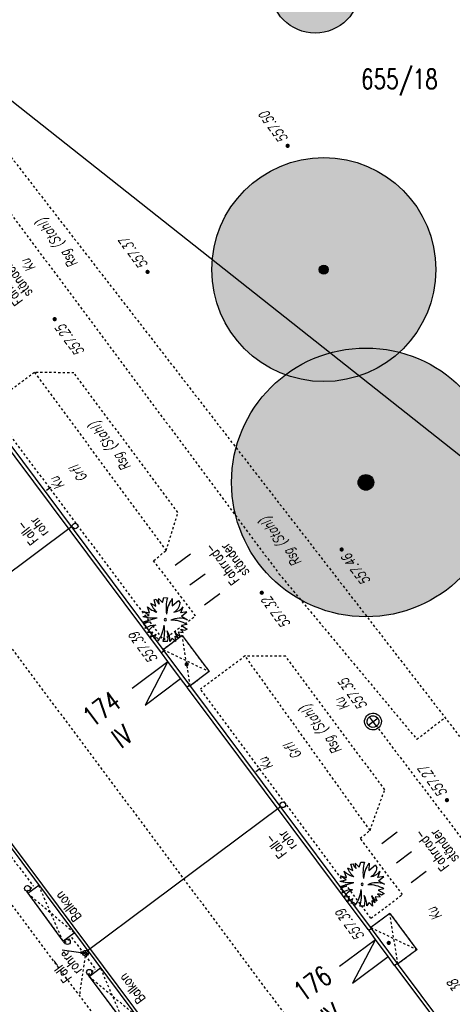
# Model space of a CAD drawing. Header units: metres. Extents: x 2 to 485, y 6 to 594.
# Tile 79 of 176: x 246 to 266, y 261 to 305. Entities that reach past the tile are written whole.
import ezdxf
from ezdxf.enums import TextEntityAlignment as Align

# ---------------------------------------------------------------- set-up
doc = ezdxf.new("R2010")
doc.units = ezdxf.units.M
doc.header["$LTSCALE"] = 0.0125
for name, pattern in [('237-14_Züricher Str._GL_3_RW_2014-11-28_bea$0$STRICHLINIE2', [9.525, 6.35, -3.175]), ('260241_A_bea$0$GESTRICHELTX2', [0.7, 0.5, -0.2]), ('260241_A_bea$0$PUNKTIERT', [0.2, 0, -0.2]), ('GESTRICHELT', [0.4, 0.2, -0.2])]:
    doc.linetypes.add(name, pattern=pattern)
for name, color, linetype in [('237-14_Züricher Str._GL_3_RW_2014-11-28_bea$0$__Steiger', 251, 'Continuous'), ('237-14_Züricher Str._GL_3_RW_2014-11-28_bea$0$_GRU_Regenwasser', 150, '237-14_Züricher Str._GL_3_RW_2014-11-28_bea$0$STRICHLINIE2'), ('260241_A_bea$0$B08_FLSTNR_TXT', 9, 'Continuous'), ('260241_A_bea$0$B10_GEBAEUDE', 1, 'Continuous'), ('260241_A_bea$0$B13_GEB_ZUBEHOER', 12, 'Continuous'), ('260241_A_bea$0$B14_GEB_ZUB_GESTR', 12, 'Continuous'), ('260241_A_bea$0$B15_GEB_TXT', 12, 'Continuous'), ('260241_A_bea$0$B25_EINFASS_GEPKT', 7, '260241_A_bea$0$PUNKTIERT'), ('260241_A_bea$0$B28_VEINFASS_TXT', 5, 'Continuous'), ('260241_A_bea$0$B30_BEWSYM', 3, 'Continuous'), ('260241_A_bea$0$B34_ZUBEHOER_1', 6, 'Continuous'), ('260241_A_bea$0$B53_HAUPTHOEHEN', 4, 'Continuous'), ('260241_A_bea$0$B54_HOEHEN', 253, 'Continuous'), ('f_sparten', 140, 'Continuous')]:
    doc.layers.add(name, color=color, linetype=linetype)
doc.layers.add('260241_A_bea$0$B62_PLOTBOX', color=9, linetype='Continuous', plot=False)
doc.layers.add('260241_A_bea$0$f_fill_baum', color=86, linetype='Continuous', lineweight=18)
doc.styles.add('237-14_Züricher Str._GL_3_RW_2014-11-28_bea$0$STANDARD', font='isocp.shx')
doc.styles.add('260241_A_bea$0$ROMANS', font='ROMANS')

# ---------------------------------------------------------------- blocks, each defined once
blk = doc.blocks.new('260241_A_bea$0$HOEHENPKT_ZENTR')
at = {"const_width": 0.75}
blk.add_lwpolyline([(-0.375, 0, 1), (0.375, 0, 1)], format="xyb", close=True, dxfattribs=at)
blk = doc.blocks.new('260241_A_bea$0$PAPIERK_RUND')
blk.add_circle((0, 0), 0.5)
blk = doc.blocks.new('260241_A_bea$0$BUSCH_EINZELN')
for p, q in [((-0.25, 0.445), (-0.2, 0.455)), ((-0.21, 0.305), (-0.25, 0.445)), ((-0.155, 0.47), (-0.065, 0.385)), ((-0.065, 0.385), (-0.03, 0.495)), ((-0.03, 0.495), (0.05, 0.49)), ((0.155, 0.47), (0.15, 0.31)), ((-0.35, 0.15), (-0.4, 0.29)), ((-0.33, 0.37), (-0.21, 0.305)), ((0.15, 0.31), (0.295, 0.43)), ((0.295, 0.43), (0.33, 0.37)), ((0.35, 0.15), (0.4, 0.29)), ((-0.5, 0.07), (-0.36, 0.095)), ((-0.495, -0.05), (-0.185, 0.04)), ((-0.36, 0.095), (-0.485, 0.185)), ((-0.485, 0.185), (-0.35, 0.15)), ((0.48, 0.175), (0.35, 0.15)), ((0.365, 0.075), (0.48, 0.175)), ((0.365, 0.075), (0.495, 0)), ((-0.435, -0.145), (-0.485, -0.105)), ((-0.45, -0.2), (-0.435, -0.145)), ((0.485, -0.105), (0.36, -0.13)), ((0.36, -0.13), (0.49, -0.21)), ((0.49, -0.21), (0.43, -0.245)), ((-0.28, -0.275), (-0.4, -0.29)), ((-0.28, -0.365), (-0.34, -0.4)), ((-0.28, -0.365), (-0.205, -0.32)), ((0.155, -0.41), (0.105, -0.485)), ((0.23, -0.49), (0.155, -0.41)), ((0.215, -0.365), (0.23, -0.49)), ((0.215, -0.365), (0.29, -0.405)), ((0.4, -0.29), (0.29, -0.28)), ((0.29, -0.28), (0.33, -0.37)), ((0.05, -0.49), (-0.05, -0.49))]:
    blk.add_line(p, q)
for centre, radius, start, end in [((-0.033, 0.486), 0.17, 190.462, 233.057), ((0.038, 0.44), 0.195, 171.286, 207.638), ((0.782, 0.267), 0.765, 163.041, 190.686), ((0.635, 0.101), 0.605, 142.43, 177.737), ((-0.074, 0.622), 0.465, 225.48, 256.185), ((0.147, 0.563), 0.515, 202.065, 229.819), ((0.086, 0.392), 0.245, 295.125, 354.891), ((0.159, 0.468), 0.3, 275.972, 323.518), ((-0.244, 1.088), 1.05, 255.893, 273.226), ((0, 0), 0.025, 0, 180), ((0, 0), 0.025, 180, 0), ((0.322, -0.437), 0.47, 68.359, 114.737), ((-0.454, 0.859), 0.91, 267.403, 276.547), ((-0.27, -0.406), 0.37, 102.447, 125.478), ((-0.235, -0.469), 0.345, 86.753, 128.647), ((-0.118, -0.42), 0.31, 108.162, 155.297), ((-0.756, -0.047), 0.735, 324.91, 354.337), ((-0.773, -0.255), 0.76, 342.013, 10.256), ((0.141, -0.68), 0.67, 59.085, 91.349), ((-1.119, 0.051), 0.9, 329.941, 338.777), ((-0.815, -0.161), 0.63, 334.687, 345.347), ((-0.204, -0.458), 0.05, 346.012, 146.063), ((-0.37, -0.481), 0.475, 359.531, 29.114), ((-0.36, -0.378), 0.425, 344.789, 17.598), ((0.448, -0.116), 0.28, 209.73, 245.042), ((0.569, -0.148), 0.38, 196.427, 222.651), ((0.363, -0.332), 0.11, 52.695, 102.247), ((0.325, -0.299), 0.075, 6.572, 78.847)]:
    blk.add_arc(centre, radius, start, end)
blk = doc.blocks.new('260241_A_bea$0$BAUMSTAMM')
at = {"const_width": 0.5}
blk.add_lwpolyline([(-0.25, 0, 1), (0.25, 0, 1)], format="xyb", close=True, dxfattribs=at)
blk.add_circle((0, 0), 0.5)
blk = doc.blocks.new('237-14_Züricher Str._GL_3_RW_2014-11-28_bea$0$AW Steiger')
for radius in [0.6, 0.5]:
    blk.add_circle((0, 0), radius)
blk = doc.blocks.new('237-14_Züricher Str._GL_3_RW_2014-11-28_bea$0$2ENDPNO1')
at = {"color": 0}
blk.add_line((0, 0), (12, 12), dxfattribs=at)
for p, q in [((15, 15), (11.5, 12.5)), ((11.5, 12.5), (12.5, 11.5)), ((12.5, 11.5), (15, 15))]:
    blk.add_line(p, q)
blk.add_solid([(11.5, 12.5), (12.5, 11.5), (15, 15)], dxfattribs=at)
at = {"style": '237-14_Züricher Str._GL_3_RW_2014-11-28_bea$0$STANDARD', "width": 0.496216, "flags": 9}
blk.add_attdef('BEZEICHNUNG', text='', height=0.1, rotation=45, dxfattribs=at).set_placement((11.5, 11), (12.21, 11.71), align=Align.FIT)

msp = doc.modelspace()

# ---------------------------------------------------------------- hatches: boundary and pattern name
at = {"layer": '260241_A_bea$0$f_fill_baum'}
h = msp.add_hatch(color=256, dxfattribs=at)
h.dxf.hatch_style = 1
edge = h.paths.add_edge_path()
edge.add_ellipse((259.574, 305.965), major_axis=(-1.414, 1.414), ratio=1, start_angle=0, end_angle=360)
h = msp.add_hatch(color=256, dxfattribs=at)
h.dxf.hatch_style = 1
edge = h.paths.add_edge_path()
edge.add_ellipse((259.959, 293.401), major_axis=(3.536, 3.536), ratio=1, start_angle=0, end_angle=360)
h = msp.add_hatch(color=256, dxfattribs=at)
h.dxf.hatch_style = 1
edge = h.paths.add_edge_path()
edge.add_ellipse((261.84, 283.899), major_axis=(-4.243, 4.243), ratio=1, start_angle=0, end_angle=360)

# ---------------------------------------------------------------- linework, layer by layer
at = {"color": 252}
for p, q in [((261.943, 273.064), (262.364, 273.377)), ((262.31, 273.009), (261.997, 273.431))]:
    msp.add_line(p, q, dxfattribs=at)
for centre, major_axis, start_param, end_param in [((248.858, 281.953), (0.0884, 0.0884), 5.497787, 11.780972), ((262.154, 273.22), (-0.265, 0.265), -0.1472356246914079, 6.135949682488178), ((262.154, 273.22), (0.186, 0.186), 1.423561, 7.706746), ((258.129, 269.505), (0.0884, 0.0884), 5.497787, 11.780972), ((246.73, 265.772), (0.0884, 0.0884), 5.497787, 11.780972), ((248.52, 263.39), (0.0884, 0.0884), 5.497787, 11.780972), ((249.321, 262.877), (0.0884, 0.0884), 5.497787, 11.780972), ((249.493, 262.028), (0.0884, 0.0884), 5.497787, 11.780972)]:
    msp.add_ellipse(centre, major_axis=major_axis, ratio=1, start_param=start_param, end_param=end_param, dxfattribs=at)
at = {"layer": '237-14_Züricher Str._GL_3_RW_2014-11-28_bea$0$_GRU_Regenwasser', "ltscale": 0.05}
for p, q in [((239.689, 273.521), (263.533, 241.564)), ((249.306, 262.75), (249.049, 260.977))]:
    msp.add_line(p, q, dxfattribs=at)
at = {"layer": '260241_A_bea$0$B10_GEBAEUDE', "color": 7, "linetype": 'Continuous'}
for p, q in [((211.063, 314.613), (258.893, 250.51)), ((252.677, 276.346), (244.47, 287.33)), ((240.082, 275.504), (248.695, 281.925)), ((252.715, 276.296), (252.677, 276.346)), ((253, 275.9), (252.715, 276.296)), ((253.569, 275.139), (253, 275.9)), ((253.857, 274.749), (253.569, 275.139)), ((253.875, 274.724), (253.857, 274.749)), ((261.941, 263.941), (253.875, 274.724)), ((249.415, 262.996), (258.025, 269.425)), ((261.979, 263.891), (261.941, 263.941)), ((262.264, 263.492), (261.979, 263.891)), ((262.833, 262.725), (262.264, 263.492)), ((263.121, 262.332), (262.833, 262.725)), ((263.139, 262.307), (263.121, 262.332)), ((267.311, 256.767), (263.139, 262.307))]:
    msp.add_line(p, q, dxfattribs=at)
at = {"layer": '260241_A_bea$0$B13_GEB_ZUBEHOER', "color": 7, "linetype": 'Continuous'}
for p, q in [((210.888, 314.631), (258.867, 250.328)), ((252.829, 276.381), (244.58, 287.446)), ((253.636, 277.062), (252.792, 276.43)), ((253.636, 277.062), (254.845, 275.451)), ((252.829, 276.381), (252.715, 276.296)), ((253.984, 274.839), (252.829, 276.381)), ((251.411, 274.712), (253, 275.9)), ((253, 275.9), (251.981, 273.951)), ((254.845, 275.451), (253.999, 274.818)), ((251.981, 273.951), (253.569, 275.139)), ((253.984, 274.839), (253.857, 274.749)), ((262.094, 263.976), (253.984, 274.839)), ((246.745, 265.551), (247.235, 265.917)), ((246.745, 265.551), (248.318, 263.417)), ((262.908, 264.657), (262.057, 264.025)), ((262.908, 264.657), (264.116, 263.033)), ((248.318, 263.417), (248.82, 263.792)), ((262.094, 263.976), (261.979, 263.891)), ((263.249, 262.422), (262.094, 263.976)), ((260.663, 262.304), (262.264, 263.492)), ((262.264, 263.492), (261.233, 261.537)), ((264.116, 263.033), (263.264, 262.401)), ((261.233, 261.537), (262.833, 262.725)), ((249.483, 261.842), (249.992, 262.222)), ((263.249, 262.422), (263.121, 262.332)), ((267.494, 256.74), (263.249, 262.422)), ((249.483, 261.842), (251.079, 259.702))]:
    msp.add_line(p, q, dxfattribs=at)
at = {"layer": '260241_A_bea$0$B14_GEB_ZUB_GESTR', "color": 7, "linetype": '260241_A_bea$0$GESTRICHELTX2'}
for p, q in [((260.712, 256.82), (218.402, 313.53)), ((253.999, 274.818), (253.636, 277.062)), ((252.792, 276.43), (254.845, 275.451)), ((246.745, 265.551), (248.82, 263.792)), ((248.318, 263.417), (247.235, 265.917)), ((263.264, 262.401), (262.908, 264.657)), ((262.057, 264.025), (264.116, 263.033)), ((251.079, 259.702), (249.992, 262.222)), ((249.483, 261.842), (251.589, 260.082))]:
    msp.add_line(p, q, dxfattribs=at)
at = {"layer": '260241_A_bea$0$B25_EINFASS_GEPKT', "color": 7, "linetype": '260241_A_bea$0$PUNKTIERT', "ltscale": 0.5}
for p, q in [((242.457, 303), (266.264, 272.241)), ((241.335, 302.149), (249.452, 291.243)), ((249.452, 291.243), (257.957, 279.819)), ((247.042, 288.813), (244.999, 287.274)), ((248.805, 288.789), (247.042, 288.813)), ((247.042, 288.813), (252.918, 280.861)), ((253.448, 282.559), (248.805, 288.789)), ((244.999, 287.274), (252.793, 276.862)), ((252.918, 280.861), (253.448, 282.559)), ((252.364, 280.402), (252.918, 280.861)), ((254.236, 277.941), (252.364, 280.402)), ((257.957, 279.819), (264.111, 272.427)), ((252.793, 276.862), (254.236, 277.941)), ((253.636, 277.062), (252.677, 276.346)), ((253.636, 277.062), (254.845, 275.451)), ((256.446, 276.148), (254.453, 274.664)), ((258.258, 276.137), (256.446, 276.148)), ((262.022, 268.36), (256.446, 276.148)), ((262.677, 270.179), (258.258, 276.137)), ((254.845, 275.451), (253.875, 274.724)), ((262.064, 264.441), (254.453, 274.664)), ((264.111, 272.427), (265.367, 273.4)), ((242.155, 272.289), (246.999, 265.866)), ((262.022, 268.36), (262.677, 270.179)), ((261.586, 268.007), (262.022, 268.36)), ((263.468, 265.497), (261.586, 268.007)), ((246.685, 265.631), (246.999, 265.866)), ((246.685, 265.631), (248.377, 263.337)), ((262.064, 264.441), (263.468, 265.497)), ((262.908, 264.657), (261.941, 263.941)), ((262.908, 264.657), (264.116, 263.033)), ((248.377, 263.337), (248.704, 263.581)), ((248.704, 263.581), (249.756, 262.171)), ((264.116, 263.033), (263.139, 262.307)), ((249.423, 261.922), (249.756, 262.171)), ((249.423, 261.922), (251.139, 259.622))]:
    msp.add_line(p, q, dxfattribs=at)
at = {"layer": '260241_A_bea$0$B28_VEINFASS_TXT', "color": 252, "linetype": 'Continuous'}
for p, q in [((247.575, 283.547), (247.782, 283.682)), ((256.929, 270.993), (257.117, 271.133))]:
    msp.add_line(p, q, dxfattribs=at)
at = {"layer": '260241_A_bea$0$B34_ZUBEHOER_1', "color": 252, "linetype": 'Continuous'}
for p, q in [((254.01, 280.689), (253.326, 280.183)), ((254.659, 279.809), (253.977, 279.304)), ((255.313, 278.93), (254.629, 278.424)), ((263.234, 268.276), (262.55, 267.767)), ((263.879, 267.399), (263.201, 266.894)), ((264.535, 266.531), (263.856, 266.015))]:
    msp.add_line(p, q, dxfattribs=at)
at = {"layer": '260241_A_bea$0$B62_PLOTBOX', "linetype": 'Continuous'}
msp.add_line((190.311, 345.04), (315.765, 245.735), dxfattribs=at)
at = {"layer": 'f_sparten', "linetype": 'GESTRICHELT'}
msp.add_line((262.154, 273.22), (285.271, 242.726), dxfattribs=at)

# ---------------------------------------------------------------- block references
at = {"layer": '237-14_Züricher Str._GL_3_RW_2014-11-28_bea$0$__Steiger', "xscale": 0.05, "yscale": 0.05, "zscale": 0.001, "rotation": 306.7275850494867}
msp.add_blockref('237-14_Züricher Str._GL_3_RW_2014-11-28_bea$0$2ENDPNO1', (248.275, 263.026), dxfattribs=at)
at = {"layer": '237-14_Züricher Str._GL_3_RW_2014-11-28_bea$0$_GRU_Regenwasser', "xscale": 0.1, "yscale": 0.1, "zscale": 0.001, "rotation": 126.7275850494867}
msp.add_blockref('237-14_Züricher Str._GL_3_RW_2014-11-28_bea$0$AW Steiger', (249.324, 262.874), dxfattribs=at)
at = {"layer": '260241_A_bea$0$B30_BEWSYM'}
for name, p, xscale, yscale in [('260241_A_bea$0$PAPIERK_RUND', (259.574, 305.965), 4, 4), ('260241_A_bea$0$PAPIERK_RUND', (259.959, 293.401), 10, 10), ('260241_A_bea$0$BAUMSTAMM', (259.959, 293.401), 0.4000000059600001, 0.4000000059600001), ('260241_A_bea$0$PAPIERK_RUND', (261.84, 283.899), 12, 12), ('260241_A_bea$0$BAUMSTAMM', (261.84, 283.899), 0.699999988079, 0.699999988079), ('260241_A_bea$0$BUSCH_EINZELN', (252.884, 277.769), 2, 2), ('260241_A_bea$0$BUSCH_EINZELN', (261.673, 265.956), 2, 2)]:
    msp.add_blockref(name, p, dxfattribs=dict(at, xscale=xscale, yscale=yscale))
at = {"layer": '260241_A_bea$0$B54_HOEHEN', "color": 252, "xscale": 0.125, "yscale": 0.125}
for p in [(258.346, 298.928), (252.093, 293.299), (247.947, 291.189), (260.755, 280.902), (257.19, 278.972), (253.84, 275.779), (265.455, 269.712), (262.858, 263.337)]:
    msp.add_blockref('260241_A_bea$0$HOEHENPKT_ZENTR', p, dxfattribs=at)

# ---------------------------------------------------------------- texts
at = {"layer": '260241_A_bea$0$B08_FLSTNR_TXT', "style": '260241_A_bea$0$ROMANS', "width": 0.75}
msp.add_text('655/18', height=0.875, dxfattribs=at).set_placement((261.617, 301.473))
at = {"layer": '260241_A_bea$0$B15_GEB_TXT', "color": 7, "style": '260241_A_bea$0$ROMANS', "width": 0.75}
for s, height, rotation, p in [('174', 0.875, 36.6021, (249.624, 272.935)), ('IV', 0.875, 36.6021, (250.92, 272.002)), ('Balkon', 0.45, 127.6009, (249.171, 264.503)), ('176', 0.875, 35.1531, (259.024, 260.679)), ('Balkon', 0.45, 127.6009, (252.024, 260.842)), ('IV', 0.875, 35.1531, (260.235, 259.577))]:
    msp.add_text(s, height=height, rotation=rotation, dxfattribs=at).set_placement(p)
at = {"layer": '260241_A_bea$0$B28_VEINFASS_TXT', "color": 252, "style": '260241_A_bea$0$ROMANS', "oblique": 15, "width": 0.75}
for s, rotation, p in [('Rsg (Stahl)', 126.4364, (248.232, 294.71)), ('Ku', 126.8827, (246.944, 293.717)), ('Rsg (Stahl)', 126.4364, (250.597, 285.64)), ('Grfl', 126.7027, (249.198, 284.421)), ('Ku', 125.3767, (248.229, 283.984)), ('Rsg (Stahl)', 126.4364, (258.211, 281.375)), ('Ku', 126.8827, (260.957, 274.127)), ('Rsg (Stahl)', 126.4364, (260.013, 272.985)), ('Grfl', 126.7027, (258.764, 272.039)), ('Ku', 125.3767, (257.553, 271.45)), ('Ku', 126.8827, (265.082, 264.761))]:
    msp.add_text(s, height=0.45, rotation=rotation, dxfattribs=at).set_placement(p, align=Align.CENTER)
at = {"layer": '260241_A_bea$0$B34_ZUBEHOER_1', "color": 252, "style": '260241_A_bea$0$ROMANS', "width": 0.75}
for s, rotation, p in [('Fahrrad-', 126.3134, (246.544, 292.01)), ('ständer', 126.3134, (246.985, 292.36)), ('rohr', 127.0174, (247.696, 281.665)), ('Fall-', 127.0174, (247.247, 281.327)), ('ständer', 126.3134, (256.659, 279.883)), ('Fahrrad-', 126.3134, (256.218, 279.533)), ('rohr', 127.0174, (258.781, 267.672)), ('ständer', 126.3134, (266.015, 267.107)), ('Fall-', 127.0174, (258.332, 267.334)), ('Fahrrad-', 126.3134, (265.574, 266.756)), ('rohre', 126.8917, (249.176, 262.121)), ('Fall-', 126.8917, (248.726, 261.783))]:
    msp.add_text(s, height=0.45, rotation=rotation, dxfattribs=at).set_placement(p)
at = {"layer": '260241_A_bea$0$B53_HAUPTHOEHEN', "color": 252, "style": '260241_A_bea$0$ROMANS', "oblique": 15, "width": 0.75}
for s, rotation, p in [('557.50', 126.6418, (258.203, 299.12)), ('557.37', 126.6418, (251.95, 293.491)), ('557.35', 126.564, (261.742, 273.802)), ('557.27', 126.6418, (265.312, 269.904))]:
    msp.add_text(s, height=0.45, rotation=rotation, dxfattribs=at).set_placement(p, align=Align.MIDDLE_LEFT)
for s, p in [('557.25', (248.168, 290.877)), ('557.46', (260.938, 280.642)), ('557.32', (257.368, 278.721))]:
    msp.add_text(s, height=0.45, rotation=126.6418, dxfattribs=at).set_placement(p, align=Align.MIDDLE_RIGHT)
for p in [(252.567, 276.016), (261.792, 263.637)]:
    msp.add_text('557.39', height=0.45, rotation=126.6418, dxfattribs=at).set_placement(p)
at = {"layer": '260241_A_bea$0$B54_HOEHEN', "color": 252, "style": '260241_A_bea$0$ROMANS', "oblique": 15, "width": 0.75}
msp.add_text('.38', height=0.45, rotation=126.75, dxfattribs=at).set_placement((265.656, 261.638), align=Align.MIDDLE_RIGHT)

doc.saveas('drawing.dxf')
